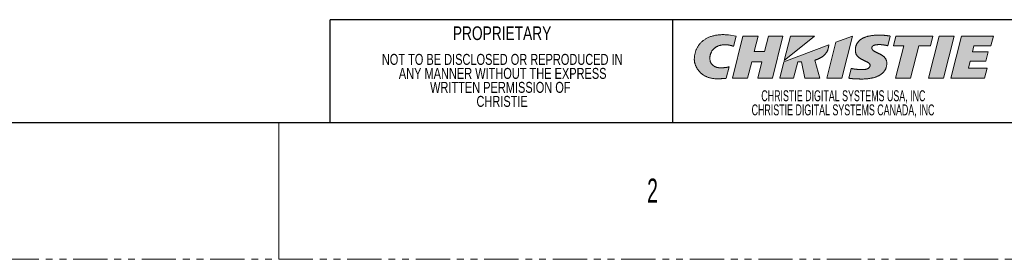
# Paper-space layout 'Sheet2' of a CAD drawing. Header units: millimetres. Extents: x 0 to 1118, y 0 to 864.
# Tile 39 of 85: x 790 to 973, y 0 to 44. Entities that reach past the tile are written whole.
import ezdxf

# ---------------------------------------------------------------- set-up
doc = ezdxf.new("R2010")
doc.units = ezdxf.units.MM
doc.linetypes.add('PHANTOM', pattern=[12.7, 6.35, -1.27, 1.27, -1.27, 1.27, -1.27])
doc.styles.add('SLDTEXTSTYLE0', font='TXT', dxfattribs={"width": 0.605})
doc.styles.add('SLDTEXTSTYLE2', font='TXT', dxfattribs={"width": 0.6})
doc.styles.add('SLDTEXTSTYLE3', font='TXT', dxfattribs={"width": 0.75})

# ---------------------------------------------------------------- blocks, each defined once
blk = doc.blocks.new('Christie-Logo')
at = {"linetype": 'Continuous'}
h = blk.add_hatch(color=7, dxfattribs=at)
edge = h.paths.add_edge_path(flags=0)
edge.add_spline(control_points=[(82.41, 138.59), (82.41, 138.64), (82.39, 138.74), (82.37, 138.88), (82.37, 139.03), (82.37, 139.17), (82.38, 139.31), (82.39, 139.46), (82.42, 139.6), (82.45, 139.74), (82.5, 139.88), (82.55, 140.02), (82.61, 140.15), (82.67, 140.29), (82.75, 140.41), (82.83, 140.54), (82.93, 140.65), (83.03, 140.77), (83.14, 140.87), (83.26, 140.98), (83.39, 141.07), (83.53, 141.16), (83.67, 141.24), (83.83, 141.31), (83.99, 141.38), (84.17, 141.43), (84.35, 141.48), (84.54, 141.52), (84.74, 141.55), (84.95, 141.56), (85.17, 141.57), (85.4, 141.56), (85.55, 141.55), (85.63, 141.55)], knot_values=[0, 0, 0, 0, 0.028084, 0.056174, 0.084271, 0.112379, 0.140499, 0.168636, 0.196798, 0.224995, 0.253243, 0.281562, 0.309976, 0.338519, 0.36723, 0.396153, 0.425344, 0.454865, 0.484784, 0.515181, 0.546141, 0.577755, 0.610123, 0.643349, 0.677544, 0.712819, 0.749293, 0.787082, 0.826309, 0.867093, 0.909556, 0.953818, 1, 1, 1, 1], weights=[1, 1, 1, 1, 1, 1, 1, 1, 1, 1, 1, 1, 1, 1, 1, 1, 1, 1, 1, 1, 1, 1, 1, 1, 1, 1, 1, 1, 1, 1, 1, 1, 1, 1], degree=3, periodic=0)
edge.add_spline(control_points=[(85.63, 141.55), (85.65, 141.54), (85.68, 141.54), (85.73, 141.53), (85.78, 141.53), (85.82, 141.52), (85.87, 141.51), (85.92, 141.51), (85.97, 141.5), (86.01, 141.49), (86.06, 141.48), (86.1, 141.47), (86.15, 141.46), (86.19, 141.45), (86.23, 141.44), (86.27, 141.43), (86.31, 141.42), (86.35, 141.41), (86.39, 141.4), (86.42, 141.39), (86.46, 141.38), (86.49, 141.37), (86.53, 141.35), (86.56, 141.34), (86.58, 141.33), (86.61, 141.33), (86.64, 141.32), (86.66, 141.31), (86.68, 141.3), (86.7, 141.29), (86.72, 141.28), (86.73, 141.28), (86.74, 141.27), (86.74, 141.27)], knot_values=[0, 0, 0, 0, 0.042348, 0.08466, 0.126877, 0.168935, 0.210773, 0.252326, 0.293529, 0.334317, 0.374623, 0.414381, 0.453524, 0.491982, 0.529688, 0.566573, 0.602568, 0.637603, 0.671607, 0.704512, 0.736246, 0.766738, 0.795919, 0.823716, 0.85006, 0.874878, 0.898101, 0.919656, 0.939475, 0.957486, 0.973622, 0.987815, 1, 1, 1, 1], weights=[1, 1, 1, 1, 1, 1, 1, 1, 1, 1, 1, 1, 1, 1, 1, 1, 1, 1, 1, 1, 1, 1, 1, 1, 1, 1, 1, 1, 1, 1, 1, 1, 1, 1], degree=3, periodic=0)
edge.add_line((86.74, 141.27), (87.25, 143.19))
edge.add_line((87.25, 143.19), (85.79, 143.4))
edge.add_spline(control_points=[(85.79, 143.4), (85.65, 143.41), (85.38, 143.43), (84.99, 143.45), (84.61, 143.45), (84.25, 143.43), (83.89, 143.4), (83.56, 143.35), (83.23, 143.29), (82.92, 143.21), (82.63, 143.13), (82.34, 143.02), (82.07, 142.91), (81.82, 142.78), (81.58, 142.65), (81.35, 142.5), (81.13, 142.34), (80.93, 142.17), (80.74, 142), (80.57, 141.81), (80.4, 141.62), (80.26, 141.42), (80.12, 141.21), (80, 140.99), (79.89, 140.77), (79.79, 140.55), (79.71, 140.31), (79.64, 140.08), (79.58, 139.84), (79.54, 139.59), (79.51, 139.35), (79.49, 139.1), (79.48, 138.93), (79.48, 138.84)], knot_values=[0, 0, 0, 0, 0.045913, 0.090143, 0.132769, 0.173874, 0.21354, 0.251853, 0.288898, 0.32476, 0.359526, 0.393282, 0.426114, 0.458108, 0.489347, 0.519914, 0.549889, 0.579349, 0.608369, 0.63702, 0.665367, 0.693473, 0.721396, 0.749189, 0.776901, 0.804575, 0.83225, 0.859962, 0.88774, 0.915611, 0.943598, 0.971722, 1, 1, 1, 1], weights=[1, 1, 1, 1, 1, 1, 1, 1, 1, 1, 1, 1, 1, 1, 1, 1, 1, 1, 1, 1, 1, 1, 1, 1, 1, 1, 1, 1, 1, 1, 1, 1, 1, 1], degree=3, periodic=0)
edge.add_spline(control_points=[(79.48, 138.84), (79.48, 138.81), (79.48, 138.74), (79.49, 138.62), (79.51, 138.5), (79.53, 138.37), (79.56, 138.24), (79.6, 138.1), (79.64, 137.95), (79.69, 137.81), (79.75, 137.66), (79.82, 137.5), (79.9, 137.35), (79.98, 137.19), (80.08, 137.04), (80.18, 136.89), (80.3, 136.73), (80.42, 136.59), (80.56, 136.44), (80.71, 136.3), (80.86, 136.17), (81.03, 136.04), (81.21, 135.92), (81.41, 135.8), (81.61, 135.7), (81.83, 135.6), (82.06, 135.51), (82.31, 135.44), (82.56, 135.38), (82.84, 135.32), (83.12, 135.29), (83.42, 135.26), (83.63, 135.26), (83.73, 135.26)], knot_values=[0, 0, 0, 0, 0.017058, 0.035556, 0.055409, 0.076534, 0.098846, 0.122267, 0.146719, 0.172131, 0.198439, 0.225583, 0.253513, 0.282187, 0.311571, 0.341644, 0.372394, 0.403825, 0.435949, 0.468796, 0.502409, 0.536845, 0.572177, 0.608491, 0.645887, 0.684481, 0.724399, 0.765778, 0.808765, 0.853516, 0.900194, 0.948964, 1, 1, 1, 1], weights=[1, 1, 1, 1, 1, 1, 1, 1, 1, 1, 1, 1, 1, 1, 1, 1, 1, 1, 1, 1, 1, 1, 1, 1, 1, 1, 1, 1, 1, 1, 1, 1, 1, 1], degree=3, periodic=0)
edge.add_spline(control_points=[(83.73, 135.26), (83.76, 135.26), (83.82, 135.26), (83.9, 135.26), (83.98, 135.26), (84.06, 135.26), (84.13, 135.26), (84.2, 135.27), (84.28, 135.27), (84.34, 135.27), (84.41, 135.27), (84.48, 135.28), (84.54, 135.28), (84.6, 135.28), (84.66, 135.28), (84.72, 135.29), (84.77, 135.29), (84.83, 135.29), (84.88, 135.3), (84.93, 135.3), (84.98, 135.31), (85.02, 135.31), (85.06, 135.31), (85.11, 135.32), (85.15, 135.32), (85.18, 135.33), (85.22, 135.33), (85.25, 135.33), (85.28, 135.34), (85.31, 135.34), (85.34, 135.34), (85.37, 135.35), (85.38, 135.35), (85.39, 135.35)], knot_values=[0, 0, 0, 0, 0.050291, 0.09936, 0.147212, 0.193847, 0.239269, 0.283478, 0.326479, 0.368271, 0.408858, 0.448242, 0.486424, 0.523405, 0.559189, 0.593776, 0.627168, 0.659367, 0.690373, 0.72019, 0.748817, 0.776256, 0.802509, 0.827576, 0.851459, 0.874159, 0.895676, 0.916013, 0.935168, 0.953144, 0.969941, 0.985559, 1, 1, 1, 1], weights=[1, 1, 1, 1, 1, 1, 1, 1, 1, 1, 1, 1, 1, 1, 1, 1, 1, 1, 1, 1, 1, 1, 1, 1, 1, 1, 1, 1, 1, 1, 1, 1, 1, 1], degree=3, periodic=0)
edge.add_line((85.39, 135.35), (85.92, 137.48))
edge.add_spline(control_points=[(85.92, 137.48), (85.91, 137.47), (85.87, 137.46), (85.82, 137.45), (85.77, 137.44), (85.72, 137.43), (85.67, 137.42), (85.62, 137.4), (85.57, 137.39), (85.52, 137.39), (85.48, 137.38), (85.43, 137.37), (85.38, 137.36), (85.33, 137.35), (85.28, 137.35), (85.23, 137.34), (85.18, 137.34), (85.13, 137.33), (85.08, 137.33), (85.03, 137.32), (84.98, 137.32), (84.93, 137.31), (84.88, 137.31), (84.82, 137.31), (84.77, 137.3), (84.71, 137.3), (84.66, 137.3), (84.6, 137.3), (84.54, 137.3), (84.48, 137.3), (84.42, 137.3), (84.36, 137.3), (84.32, 137.3), (84.3, 137.3)], knot_values=[0, 0, 0, 0, 0.032415, 0.064382, 0.09595, 0.127164, 0.158069, 0.18871, 0.219131, 0.249379, 0.279498, 0.309533, 0.339531, 0.369535, 0.399591, 0.429745, 0.46004, 0.490523, 0.521236, 0.552226, 0.583535, 0.615209, 0.64729, 0.679823, 0.71285, 0.746415, 0.78056, 0.815329, 0.850763, 0.886905, 0.923798, 0.961482, 1, 1, 1, 1], weights=[1, 1, 1, 1, 1, 1, 1, 1, 1, 1, 1, 1, 1, 1, 1, 1, 1, 1, 1, 1, 1, 1, 1, 1, 1, 1, 1, 1, 1, 1, 1, 1, 1, 1], degree=3, periodic=0)
edge.add_spline(control_points=[(84.3, 137.3), (84.26, 137.3), (84.19, 137.3), (84.09, 137.3), (83.99, 137.31), (83.89, 137.33), (83.8, 137.35), (83.71, 137.37), (83.62, 137.39), (83.54, 137.42), (83.45, 137.45), (83.37, 137.48), (83.3, 137.52), (83.22, 137.56), (83.15, 137.6), (83.08, 137.64), (83.02, 137.69), (82.96, 137.74), (82.9, 137.79), (82.84, 137.84), (82.79, 137.89), (82.74, 137.95), (82.7, 138), (82.65, 138.06), (82.61, 138.12), (82.58, 138.17), (82.54, 138.23), (82.51, 138.29), (82.49, 138.35), (82.46, 138.41), (82.44, 138.47), (82.43, 138.53), (82.42, 138.57), (82.41, 138.59)], knot_values=[0, 0, 0, 0, 0.042481, 0.083926, 0.124393, 0.163933, 0.202599, 0.240439, 0.277498, 0.31382, 0.349443, 0.384404, 0.418736, 0.452469, 0.48563, 0.518243, 0.550329, 0.581905, 0.612986, 0.643585, 0.673712, 0.703375, 0.73258, 0.761332, 0.789633, 0.817485, 0.84489, 0.871848, 0.89836, 0.924428, 0.950055, 0.975243, 1, 1, 1, 1], weights=[1, 1, 1, 1, 1, 1, 1, 1, 1, 1, 1, 1, 1, 1, 1, 1, 1, 1, 1, 1, 1, 1, 1, 1, 1, 1, 1, 1, 1, 1, 1, 1, 1, 1], degree=3, periodic=0)
for points in [[(93.95, 135.38), (95.92, 143.19), (93.23, 143.19), (92.5, 140.34), (90.59, 140.34), (91.32, 143.19), (88.5, 143.19), (86.54, 135.38), (89.36, 135.38), (90.13, 138.43), (92.02, 138.43), (91.27, 135.38)], [(97.28, 143.19), (96.15, 138.65), (101.79, 143.19)], [(106.84, 135.38), (108.79, 143.18), (108.79, 143.19), (105.73, 142.05), (104.06, 135.38)], [(123.24, 141.35), (123.7, 143.19), (116.84, 143.19), (116.38, 141.35), (118.33, 141.35), (116.79, 135.38), (119.57, 135.38), (121.07, 141.35)], [(125.68, 135.38), (127.64, 143.19), (127.64, 143.19), (124.86, 143.19), (122.9, 135.38)], [(131.32, 141.36), (134.45, 141.36), (134.91, 143.19), (129, 143.19), (127.04, 135.38), (133.27, 135.38), (133.74, 137.24), (130.28, 137.24), (130.6, 138.5), (133.51, 138.5), (133.95, 140.26), (131.05, 140.26)]]:
    blk.add_hatch(color=7, dxfattribs=at).paths.add_polyline_path(points, flags=0)
h = blk.add_hatch(color=7, dxfattribs=at)
edge = h.paths.add_edge_path(flags=0)
edge.add_spline(control_points=[(110.52, 135.21), (110.49, 135.21), (110.44, 135.21), (110.36, 135.21), (110.28, 135.21), (110.19, 135.21), (110.11, 135.22), (110.03, 135.22), (109.94, 135.22), (109.86, 135.22), (109.77, 135.22), (109.69, 135.22), (109.6, 135.23), (109.52, 135.23), (109.43, 135.23), (109.35, 135.24), (109.27, 135.24), (109.18, 135.25), (109.1, 135.25), (109.02, 135.26), (108.94, 135.26), (108.86, 135.27), (108.78, 135.28), (108.7, 135.29), (108.63, 135.29), (108.55, 135.3), (108.48, 135.31), (108.41, 135.32), (108.34, 135.33), (108.28, 135.34), (108.22, 135.35), (108.16, 135.37), (108.12, 135.37), (108.1, 135.38)], knot_values=[0, 0, 0, 0, 0.032354, 0.065235, 0.098588, 0.132356, 0.166485, 0.200917, 0.235598, 0.270472, 0.305484, 0.340578, 0.375699, 0.410791, 0.445799, 0.480669, 0.515345, 0.549773, 0.583899, 0.617666, 0.651023, 0.683914, 0.716286, 0.748085, 0.77926, 0.809757, 0.839524, 0.86851, 0.896665, 0.923939, 0.950284, 0.975653, 1, 1, 1, 1], weights=[1, 1, 1, 1, 1, 1, 1, 1, 1, 1, 1, 1, 1, 1, 1, 1, 1, 1, 1, 1, 1, 1, 1, 1, 1, 1, 1, 1, 1, 1, 1, 1, 1, 1], degree=3, periodic=0)
edge.add_line((108.1, 135.38), (108.55, 137.19))
edge.add_spline(control_points=[(108.55, 137.19), (108.57, 137.18), (108.61, 137.17), (108.67, 137.16), (108.73, 137.14), (108.79, 137.13), (108.85, 137.12), (108.92, 137.1), (108.99, 137.09), (109.06, 137.08), (109.13, 137.07), (109.2, 137.06), (109.27, 137.05), (109.34, 137.04), (109.41, 137.03), (109.49, 137.02), (109.56, 137.01), (109.64, 137.01), (109.71, 137), (109.78, 136.99), (109.86, 136.99), (109.93, 136.98), (110, 136.98), (110.08, 136.97), (110.15, 136.97), (110.22, 136.97), (110.29, 136.96), (110.35, 136.96), (110.42, 136.96), (110.49, 136.96), (110.55, 136.96), (110.61, 136.95), (110.65, 136.95), (110.67, 136.95)], knot_values=[0, 0, 0, 0, 0.027406, 0.055734, 0.084924, 0.114917, 0.145655, 0.177079, 0.209127, 0.241739, 0.274852, 0.308403, 0.342329, 0.376567, 0.411053, 0.445721, 0.480509, 0.51535, 0.550181, 0.584936, 0.619549, 0.653955, 0.68809, 0.721886, 0.755279, 0.788203, 0.820592, 0.852379, 0.8835, 0.913889, 0.943479, 0.972204, 1, 1, 1, 1], weights=[1, 1, 1, 1, 1, 1, 1, 1, 1, 1, 1, 1, 1, 1, 1, 1, 1, 1, 1, 1, 1, 1, 1, 1, 1, 1, 1, 1, 1, 1, 1, 1, 1, 1], degree=3, periodic=0)
edge.add_spline(control_points=[(110.67, 136.95), (110.7, 136.95), (110.76, 136.96), (110.85, 136.96), (110.93, 136.96), (111.01, 136.97), (111.09, 136.98), (111.16, 136.99), (111.23, 137.01), (111.3, 137.02), (111.37, 137.04), (111.43, 137.06), (111.49, 137.08), (111.54, 137.1), (111.6, 137.13), (111.65, 137.15), (111.7, 137.18), (111.74, 137.21), (111.78, 137.24), (111.82, 137.27), (111.86, 137.3), (111.89, 137.34), (111.92, 137.37), (111.95, 137.41), (111.97, 137.45), (111.99, 137.48), (112.01, 137.52), (112.03, 137.56), (112.04, 137.6), (112.05, 137.65), (112.06, 137.69), (112.06, 137.73), (112.06, 137.76), (112.06, 137.78)], knot_values=[0, 0, 0, 0, 0.049986, 0.09829, 0.144951, 0.190007, 0.233499, 0.275471, 0.315965, 0.355027, 0.392705, 0.429047, 0.464106, 0.497936, 0.530593, 0.562137, 0.592631, 0.62214, 0.650734, 0.678486, 0.705471, 0.731768, 0.757459, 0.782628, 0.807362, 0.831748, 0.855874, 0.87983, 0.903701, 0.927573, 0.951528, 0.975645, 1, 1, 1, 1], weights=[1, 1, 1, 1, 1, 1, 1, 1, 1, 1, 1, 1, 1, 1, 1, 1, 1, 1, 1, 1, 1, 1, 1, 1, 1, 1, 1, 1, 1, 1, 1, 1, 1, 1], degree=3, periodic=0)
edge.add_spline(control_points=[(112.06, 137.78), (112.06, 137.8), (112.06, 137.85), (112.03, 137.93), (111.99, 138), (111.94, 138.07), (111.87, 138.13), (111.79, 138.2), (111.7, 138.26), (111.61, 138.32), (111.5, 138.37), (111.39, 138.43), (111.27, 138.49), (111.15, 138.55), (111.02, 138.61), (110.89, 138.67), (110.76, 138.74), (110.63, 138.81), (110.49, 138.88), (110.36, 138.95), (110.24, 139.03), (110.11, 139.12), (110, 139.21), (109.88, 139.31), (109.78, 139.41), (109.68, 139.52), (109.59, 139.64), (109.51, 139.76), (109.45, 139.9), (109.39, 140.05), (109.35, 140.2), (109.33, 140.37), (109.33, 140.48), (109.33, 140.54)], knot_values=[0, 0, 0, 0, 0.019209, 0.038196, 0.057776, 0.078541, 0.100854, 0.124897, 0.150722, 0.178288, 0.207499, 0.238218, 0.270283, 0.30352, 0.337743, 0.372768, 0.40841, 0.444493, 0.480851, 0.517334, 0.55381, 0.590176, 0.626361, 0.662332, 0.698105, 0.733753, 0.769413, 0.80529, 0.841665, 0.878888, 0.91737, 0.957575, 1, 1, 1, 1], weights=[1, 1, 1, 1, 1, 1, 1, 1, 1, 1, 1, 1, 1, 1, 1, 1, 1, 1, 1, 1, 1, 1, 1, 1, 1, 1, 1, 1, 1, 1, 1, 1, 1, 1], degree=3, periodic=0)
edge.add_spline(control_points=[(109.33, 140.54), (109.33, 140.59), (109.33, 140.71), (109.34, 140.87), (109.36, 141.03), (109.4, 141.19), (109.44, 141.34), (109.49, 141.48), (109.54, 141.62), (109.61, 141.76), (109.69, 141.89), (109.78, 142.02), (109.87, 142.14), (109.98, 142.25), (110.09, 142.36), (110.22, 142.47), (110.35, 142.57), (110.49, 142.66), (110.65, 142.75), (110.81, 142.83), (110.98, 142.91), (111.16, 142.98), (111.36, 143.05), (111.56, 143.11), (111.77, 143.16), (111.99, 143.21), (112.22, 143.25), (112.46, 143.28), (112.71, 143.31), (112.97, 143.34), (113.24, 143.35), (113.53, 143.36), (113.72, 143.36), (113.81, 143.36)], knot_values=[0, 0, 0, 0, 0.028319, 0.05596, 0.082999, 0.109522, 0.135619, 0.161391, 0.186941, 0.212379, 0.237819, 0.263376, 0.289169, 0.315311, 0.341918, 0.369099, 0.39696, 0.425601, 0.455118, 0.485598, 0.517124, 0.549773, 0.583616, 0.618718, 0.655141, 0.692939, 0.732166, 0.772869, 0.815094, 0.858881, 0.904271, 0.951299, 1, 1, 1, 1], weights=[1, 1, 1, 1, 1, 1, 1, 1, 1, 1, 1, 1, 1, 1, 1, 1, 1, 1, 1, 1, 1, 1, 1, 1, 1, 1, 1, 1, 1, 1, 1, 1, 1, 1], degree=3, periodic=0)
edge.add_spline(control_points=[(113.81, 143.36), (113.84, 143.36), (113.88, 143.36), (113.95, 143.36), (114.01, 143.36), (114.08, 143.36), (114.15, 143.36), (114.22, 143.35), (114.28, 143.35), (114.35, 143.35), (114.42, 143.34), (114.49, 143.34), (114.55, 143.33), (114.62, 143.32), (114.68, 143.32), (114.75, 143.31), (114.82, 143.31), (114.88, 143.3), (114.95, 143.29), (115.01, 143.28), (115.07, 143.28), (115.14, 143.27), (115.2, 143.26), (115.26, 143.25), (115.33, 143.25), (115.39, 143.24), (115.45, 143.23), (115.51, 143.22), (115.57, 143.22), (115.63, 143.21), (115.69, 143.2), (115.75, 143.19), (115.78, 143.19), (115.8, 143.19)], knot_values=[0, 0, 0, 0, 0.033688, 0.067401, 0.101127, 0.134857, 0.168578, 0.20228, 0.23595, 0.269577, 0.303147, 0.336649, 0.370069, 0.403395, 0.436612, 0.469708, 0.502668, 0.535479, 0.568128, 0.600599, 0.632878, 0.664952, 0.696805, 0.728424, 0.759793, 0.790898, 0.821724, 0.852256, 0.882481, 0.912382, 0.941945, 0.971156, 1, 1, 1, 1], weights=[1, 1, 1, 1, 1, 1, 1, 1, 1, 1, 1, 1, 1, 1, 1, 1, 1, 1, 1, 1, 1, 1, 1, 1, 1, 1, 1, 1, 1, 1, 1, 1, 1, 1], degree=3, periodic=0)
edge.add_line((115.8, 143.19), (115.35, 141.39))
edge.add_spline(control_points=[(115.35, 141.39), (115.34, 141.39), (115.31, 141.4), (115.26, 141.41), (115.22, 141.42), (115.17, 141.43), (115.12, 141.44), (115.07, 141.45), (115.02, 141.46), (114.97, 141.47), (114.92, 141.48), (114.87, 141.49), (114.82, 141.5), (114.77, 141.51), (114.72, 141.52), (114.66, 141.52), (114.61, 141.53), (114.56, 141.54), (114.5, 141.55), (114.45, 141.55), (114.4, 141.56), (114.34, 141.56), (114.29, 141.57), (114.24, 141.58), (114.19, 141.58), (114.14, 141.58), (114.09, 141.59), (114.03, 141.59), (113.98, 141.59), (113.94, 141.59), (113.89, 141.6), (113.84, 141.6), (113.81, 141.6), (113.79, 141.6)], knot_values=[0, 0, 0, 0, 0.028728, 0.0581, 0.088073, 0.118605, 0.149654, 0.181179, 0.213136, 0.245484, 0.27818, 0.311182, 0.344447, 0.377932, 0.411596, 0.445396, 0.47929, 0.513234, 0.547187, 0.581106, 0.61495, 0.648676, 0.682242, 0.715606, 0.748727, 0.781563, 0.814073, 0.846216, 0.87795, 0.909236, 0.940032, 0.9703, 1, 1, 1, 1], weights=[1, 1, 1, 1, 1, 1, 1, 1, 1, 1, 1, 1, 1, 1, 1, 1, 1, 1, 1, 1, 1, 1, 1, 1, 1, 1, 1, 1, 1, 1, 1, 1, 1, 1], degree=3, periodic=0)
edge.add_spline(control_points=[(113.79, 141.6), (113.76, 141.6), (113.69, 141.6), (113.59, 141.59), (113.5, 141.59), (113.41, 141.58), (113.33, 141.58), (113.25, 141.57), (113.17, 141.56), (113.1, 141.55), (113.03, 141.53), (112.97, 141.52), (112.91, 141.5), (112.85, 141.49), (112.8, 141.47), (112.75, 141.45), (112.7, 141.43), (112.66, 141.41), (112.62, 141.38), (112.59, 141.36), (112.56, 141.33), (112.53, 141.31), (112.5, 141.28), (112.48, 141.25), (112.46, 141.22), (112.44, 141.19), (112.42, 141.16), (112.41, 141.13), (112.4, 141.09), (112.39, 141.06), (112.39, 141.03), (112.39, 140.99), (112.39, 140.97), (112.38, 140.96)], knot_values=[0, 0, 0, 0, 0.059859, 0.117012, 0.171528, 0.223477, 0.272932, 0.319967, 0.364659, 0.407086, 0.447332, 0.485482, 0.521623, 0.55585, 0.588259, 0.618954, 0.648043, 0.675639, 0.701863, 0.726841, 0.750706, 0.773595, 0.795649, 0.817012, 0.837829, 0.858241, 0.878384, 0.898387, 0.918368, 0.938434, 0.958677, 0.979177, 1, 1, 1, 1], weights=[1, 1, 1, 1, 1, 1, 1, 1, 1, 1, 1, 1, 1, 1, 1, 1, 1, 1, 1, 1, 1, 1, 1, 1, 1, 1, 1, 1, 1, 1, 1, 1, 1, 1], degree=3, periodic=0)
edge.add_spline(control_points=[(112.38, 140.96), (112.39, 140.93), (112.39, 140.87), (112.42, 140.79), (112.46, 140.71), (112.51, 140.63), (112.58, 140.56), (112.66, 140.5), (112.75, 140.43), (112.85, 140.37), (112.95, 140.31), (113.07, 140.25), (113.19, 140.19), (113.31, 140.12), (113.44, 140.06), (113.58, 140), (113.71, 139.93), (113.84, 139.87), (113.98, 139.79), (114.11, 139.72), (114.24, 139.64), (114.37, 139.56), (114.49, 139.47), (114.6, 139.37), (114.71, 139.27), (114.81, 139.16), (114.9, 139.05), (114.98, 138.93), (115.04, 138.79), (115.1, 138.65), (115.14, 138.5), (115.16, 138.34), (115.17, 138.23), (115.17, 138.17)], knot_values=[0, 0, 0, 0, 0.020901, 0.041381, 0.062233, 0.084055, 0.107241, 0.132004, 0.158427, 0.186495, 0.21613, 0.247209, 0.27958, 0.313072, 0.347506, 0.382695, 0.418455, 0.454605, 0.490975, 0.527408, 0.563766, 0.599935, 0.635833, 0.671418, 0.706693, 0.741721, 0.77663, 0.811619, 0.846968, 0.883032, 0.920233, 0.95905, 1, 1, 1, 1], weights=[1, 1, 1, 1, 1, 1, 1, 1, 1, 1, 1, 1, 1, 1, 1, 1, 1, 1, 1, 1, 1, 1, 1, 1, 1, 1, 1, 1, 1, 1, 1, 1, 1, 1], degree=3, periodic=0)
edge.add_spline(control_points=[(115.17, 138.17), (115.17, 138.11), (115.16, 138), (115.15, 137.83), (115.12, 137.67), (115.09, 137.51), (115.05, 137.35), (114.99, 137.2), (114.93, 137.05), (114.85, 136.91), (114.77, 136.77), (114.68, 136.64), (114.57, 136.51), (114.46, 136.39), (114.34, 136.28), (114.21, 136.17), (114.06, 136.06), (113.91, 135.96), (113.75, 135.87), (113.58, 135.78), (113.4, 135.7), (113.21, 135.62), (113.01, 135.55), (112.81, 135.49), (112.59, 135.43), (112.36, 135.38), (112.13, 135.34), (111.88, 135.3), (111.63, 135.27), (111.36, 135.24), (111.09, 135.23), (110.8, 135.21), (110.61, 135.21), (110.52, 135.21)], knot_values=[0, 0, 0, 0, 0.028, 0.055411, 0.082315, 0.108802, 0.134965, 0.160902, 0.186714, 0.212505, 0.238378, 0.264438, 0.290788, 0.317528, 0.344754, 0.372561, 0.401034, 0.430258, 0.460309, 0.49126, 0.523177, 0.556123, 0.590154, 0.625324, 0.66168, 0.699268, 0.738129, 0.778302, 0.819822, 0.862722, 0.907033, 0.952783, 1, 1, 1, 1], weights=[1, 1, 1, 1, 1, 1, 1, 1, 1, 1, 1, 1, 1, 1, 1, 1, 1, 1, 1, 1, 1, 1, 1, 1, 1, 1, 1, 1, 1, 1, 1, 1, 1, 1], degree=3, periodic=0)
h = blk.add_hatch(color=7, dxfattribs=at)
edge = h.paths.add_edge_path(flags=0)
edge.add_line((97.85, 135.38), (98.68, 138.42))
edge.add_line((98.68, 138.42), (99.33, 138.42))
edge.add_line((99.33, 138.42), (99.94, 135.38))
edge.add_line((99.94, 135.38), (102.76, 135.38))
edge.add_line((102.76, 135.38), (101.84, 138.71))
edge.add_spline(control_points=[(101.84, 138.71), (101.88, 138.73), (101.96, 138.75), (102.07, 138.79), (102.19, 138.83), (102.3, 138.88), (102.41, 138.92), (102.52, 138.97), (102.62, 139.02), (102.72, 139.07), (102.82, 139.12), (102.92, 139.18), (103.01, 139.23), (103.11, 139.29), (103.19, 139.35), (103.28, 139.41), (103.36, 139.47), (103.44, 139.54), (103.52, 139.6), (103.59, 139.67), (103.66, 139.74), (103.73, 139.81), (103.79, 139.89), (103.85, 139.96), (103.91, 140.04), (103.97, 140.12), (104.02, 140.2), (104.06, 140.28), (104.11, 140.36), (104.15, 140.45), (104.19, 140.53), (104.22, 140.62), (104.24, 140.68), (104.25, 140.71)], knot_values=[0, 0, 0, 0, 0.038456, 0.076397, 0.113823, 0.150738, 0.187146, 0.223052, 0.258461, 0.293382, 0.327822, 0.361792, 0.3953, 0.428361, 0.460987, 0.493195, 0.525, 0.556421, 0.587479, 0.618195, 0.648595, 0.678703, 0.708548, 0.738159, 0.767568, 0.79681, 0.825919, 0.854933, 0.883892, 0.912835, 0.941805, 0.970845, 1, 1, 1, 1], weights=[1, 1, 1, 1, 1, 1, 1, 1, 1, 1, 1, 1, 1, 1, 1, 1, 1, 1, 1, 1, 1, 1, 1, 1, 1, 1, 1, 1, 1, 1, 1, 1, 1, 1], degree=3, periodic=0)
edge.add_spline(control_points=[(104.25, 140.71), (104.25, 140.72), (104.26, 140.74), (104.27, 140.77), (104.28, 140.81), (104.29, 140.84), (104.3, 140.87), (104.3, 140.9), (104.31, 140.93), (104.32, 140.95), (104.32, 140.98), (104.33, 141.01), (104.34, 141.04), (104.34, 141.07), (104.35, 141.09), (104.35, 141.12), (104.36, 141.15), (104.36, 141.18), (104.37, 141.2), (104.37, 141.23), (104.38, 141.26), (104.38, 141.28), (104.38, 141.31), (104.39, 141.33), (104.39, 141.36), (104.39, 141.39), (104.4, 141.41), (104.4, 141.44), (104.4, 141.46), (104.4, 141.49), (104.41, 141.52), (104.41, 141.54), (104.41, 141.56), (104.41, 141.57)], knot_values=[0, 0, 0, 0, 0.038456, 0.076214, 0.113304, 0.149756, 0.185598, 0.220862, 0.255575, 0.289769, 0.323472, 0.356714, 0.389526, 0.421936, 0.453973, 0.485669, 0.51705, 0.548148, 0.578991, 0.609608, 0.640027, 0.670279, 0.70039, 0.730391, 0.760308, 0.790171, 0.820007, 0.849843, 0.879708, 0.909629, 0.939634, 0.969748, 1, 1, 1, 1], weights=[1, 1, 1, 1, 1, 1, 1, 1, 1, 1, 1, 1, 1, 1, 1, 1, 1, 1, 1, 1, 1, 1, 1, 1, 1, 1, 1, 1, 1, 1, 1, 1, 1, 1], degree=3, periodic=0)
edge.add_line((104.41, 141.57), (96.09, 138.42))
edge.add_line((96.09, 138.42), (95.33, 135.38))
edge.add_line((95.33, 135.38), (97.85, 135.38))
at = {"color": 7, "linetype": 'Continuous', "lineweight": 0}
for p, q in [((87.25, 143.19), (85.79, 143.4)), ((88.5, 143.19), (86.54, 135.38)), ((86.74, 141.27), (87.25, 143.19)), ((91.32, 143.19), (88.5, 143.19)), ((90.59, 140.34), (91.32, 143.19)), ((93.23, 143.19), (92.5, 140.34)), ((95.92, 143.19), (93.23, 143.19)), ((93.95, 135.38), (95.92, 143.19)), ((96.15, 138.65), (101.79, 143.19)), ((97.28, 143.19), (96.15, 138.65)), ((101.79, 143.19), (97.28, 143.19)), ((108.79, 143.19), (105.73, 142.05)), ((106.84, 135.38), (108.79, 143.18)), ((108.79, 143.18), (108.79, 143.19)), ((115.8, 143.19), (115.35, 141.39)), ((116.84, 143.19), (116.38, 141.35)), ((123.7, 143.19), (116.84, 143.19)), ((124.86, 143.19), (122.9, 135.38)), ((123.24, 141.35), (123.7, 143.19)), ((127.64, 143.19), (124.86, 143.19)), ((125.68, 135.38), (127.64, 143.19)), ((129, 143.19), (127.04, 135.38)), ((127.64, 143.19), (127.64, 143.19)), ((134.91, 143.19), (129, 143.19)), ((134.45, 141.36), (134.91, 143.19)), ((104.41, 141.57), (96.09, 138.42)), ((105.73, 142.05), (104.06, 135.38)), ((116.38, 141.35), (118.33, 141.35)), ((118.33, 141.35), (116.79, 135.38)), ((119.57, 135.38), (121.07, 141.35)), ((121.07, 141.35), (123.24, 141.35)), ((131.05, 140.26), (131.32, 141.36)), ((131.32, 141.36), (134.45, 141.36)), ((92.5, 140.34), (90.59, 140.34)), ((102.76, 135.38), (101.84, 138.71)), ((133.95, 140.26), (131.05, 140.26)), ((133.51, 138.5), (133.95, 140.26)), ((85.39, 135.35), (85.92, 137.48)), ((89.36, 135.38), (90.13, 138.43)), ((90.13, 138.43), (92.02, 138.43)), ((92.02, 138.43), (91.27, 135.38)), ((96.09, 138.42), (95.33, 135.38)), ((97.85, 135.38), (98.68, 138.42)), ((98.68, 138.42), (99.33, 138.42)), ((99.33, 138.42), (99.94, 135.38)), ((108.1, 135.38), (108.55, 137.19)), ((130.28, 137.24), (130.6, 138.5)), ((133.74, 137.24), (130.28, 137.24)), ((130.6, 138.5), (133.51, 138.5)), ((133.27, 135.38), (133.74, 137.24)), ((86.54, 135.38), (89.36, 135.38)), ((91.27, 135.38), (93.95, 135.38)), ((95.33, 135.38), (97.85, 135.38)), ((99.94, 135.38), (102.76, 135.38)), ((104.06, 135.38), (106.84, 135.38)), ((116.79, 135.38), (119.57, 135.38)), ((122.9, 135.38), (125.68, 135.38)), ((127.04, 135.38), (133.27, 135.38))]:
    blk.add_line(p, q, dxfattribs=at)
at = {"color": 8, "linetype": 'Continuous', "lineweight": 0}
for points, knots in [([(85.79, 143.4), (85.65, 143.41), (85.38, 143.43), (84.99, 143.45), (84.61, 143.45), (84.25, 143.43), (83.89, 143.4), (83.56, 143.35), (83.23, 143.29), (82.92, 143.21), (82.63, 143.13), (82.34, 143.02), (82.07, 142.91), (81.82, 142.78), (81.58, 142.65), (81.35, 142.5), (81.13, 142.34), (80.93, 142.17), (80.74, 142), (80.57, 141.81), (80.4, 141.62), (80.26, 141.42), (80.12, 141.21), (80, 140.99), (79.89, 140.77), (79.79, 140.55), (79.71, 140.31), (79.64, 140.08), (79.58, 139.84), (79.54, 139.59), (79.51, 139.35), (79.49, 139.1), (79.48, 138.93), (79.48, 138.84)], [0, 0, 0, 0, 0.045913, 0.090143, 0.132769, 0.173874, 0.21354, 0.251853, 0.288898, 0.32476, 0.359526, 0.393282, 0.426114, 0.458108, 0.489347, 0.519914, 0.549889, 0.579349, 0.608369, 0.63702, 0.665367, 0.693473, 0.721396, 0.749189, 0.776901, 0.804575, 0.83225, 0.859962, 0.88774, 0.915611, 0.943598, 0.971722, 1, 1, 1, 1]), ([(109.33, 140.54), (109.33, 140.59), (109.33, 140.71), (109.34, 140.87), (109.36, 141.03), (109.4, 141.19), (109.44, 141.34), (109.49, 141.48), (109.54, 141.62), (109.61, 141.76), (109.69, 141.89), (109.78, 142.02), (109.87, 142.14), (109.98, 142.25), (110.09, 142.36), (110.22, 142.47), (110.35, 142.57), (110.49, 142.66), (110.65, 142.75), (110.81, 142.83), (110.98, 142.91), (111.16, 142.98), (111.36, 143.05), (111.56, 143.11), (111.77, 143.16), (111.99, 143.21), (112.22, 143.25), (112.46, 143.28), (112.71, 143.31), (112.97, 143.34), (113.24, 143.35), (113.53, 143.36), (113.72, 143.36), (113.81, 143.36)], [0, 0, 0, 0, 0.028319, 0.05596, 0.082999, 0.109522, 0.135619, 0.161391, 0.186941, 0.212379, 0.237819, 0.263376, 0.289169, 0.315311, 0.341918, 0.369099, 0.39696, 0.425601, 0.455118, 0.485598, 0.517124, 0.549773, 0.583616, 0.618718, 0.655141, 0.692939, 0.732166, 0.772869, 0.815094, 0.858881, 0.904271, 0.951299, 1, 1, 1, 1]), ([(113.81, 143.36), (113.84, 143.36), (113.88, 143.36), (113.95, 143.36), (114.01, 143.36), (114.08, 143.36), (114.15, 143.36), (114.22, 143.35), (114.28, 143.35), (114.35, 143.35), (114.42, 143.34), (114.49, 143.34), (114.55, 143.33), (114.62, 143.32), (114.68, 143.32), (114.75, 143.31), (114.82, 143.31), (114.88, 143.3), (114.95, 143.29), (115.01, 143.28), (115.07, 143.28), (115.14, 143.27), (115.2, 143.26), (115.26, 143.25), (115.33, 143.25), (115.39, 143.24), (115.45, 143.23), (115.51, 143.22), (115.57, 143.22), (115.63, 143.21), (115.69, 143.2), (115.75, 143.19), (115.78, 143.19), (115.8, 143.19)], [0, 0, 0, 0, 0.033688, 0.067401, 0.101127, 0.134857, 0.168578, 0.20228, 0.23595, 0.269577, 0.303147, 0.336649, 0.370069, 0.403395, 0.436612, 0.469708, 0.502668, 0.535479, 0.568128, 0.600599, 0.632878, 0.664952, 0.696805, 0.728424, 0.759793, 0.790898, 0.821724, 0.852256, 0.882481, 0.912382, 0.941945, 0.971156, 1, 1, 1, 1]), ([(82.41, 138.59), (82.41, 138.64), (82.39, 138.74), (82.37, 138.88), (82.37, 139.03), (82.37, 139.17), (82.38, 139.31), (82.39, 139.46), (82.42, 139.6), (82.45, 139.74), (82.5, 139.88), (82.55, 140.02), (82.61, 140.15), (82.67, 140.29), (82.75, 140.41), (82.83, 140.54), (82.93, 140.65), (83.03, 140.77), (83.14, 140.87), (83.26, 140.98), (83.39, 141.07), (83.53, 141.16), (83.67, 141.24), (83.83, 141.31), (83.99, 141.38), (84.17, 141.43), (84.35, 141.48), (84.54, 141.52), (84.74, 141.55), (84.95, 141.56), (85.17, 141.57), (85.4, 141.56), (85.55, 141.55), (85.63, 141.55)], [0, 0, 0, 0, 0.028084, 0.056174, 0.084271, 0.112379, 0.140499, 0.168636, 0.196798, 0.224995, 0.253243, 0.281562, 0.309976, 0.338519, 0.36723, 0.396153, 0.425344, 0.454865, 0.484784, 0.515181, 0.546141, 0.577755, 0.610123, 0.643349, 0.677544, 0.712819, 0.749293, 0.787082, 0.826309, 0.867093, 0.909556, 0.953818, 1, 1, 1, 1]), ([(85.63, 141.55), (85.65, 141.54), (85.68, 141.54), (85.73, 141.53), (85.78, 141.53), (85.82, 141.52), (85.87, 141.51), (85.92, 141.51), (85.97, 141.5), (86.01, 141.49), (86.06, 141.48), (86.1, 141.47), (86.15, 141.46), (86.19, 141.45), (86.23, 141.44), (86.27, 141.43), (86.31, 141.42), (86.35, 141.41), (86.39, 141.4), (86.42, 141.39), (86.46, 141.38), (86.49, 141.37), (86.53, 141.35), (86.56, 141.34), (86.58, 141.33), (86.61, 141.33), (86.64, 141.32), (86.66, 141.31), (86.68, 141.3), (86.7, 141.29), (86.72, 141.28), (86.73, 141.28), (86.74, 141.27), (86.74, 141.27)], [0, 0, 0, 0, 0.042348, 0.08466, 0.126877, 0.168935, 0.210773, 0.252326, 0.293529, 0.334317, 0.374623, 0.414381, 0.453524, 0.491982, 0.529688, 0.566573, 0.602568, 0.637603, 0.671607, 0.704512, 0.736246, 0.766738, 0.795919, 0.823716, 0.85006, 0.874878, 0.898101, 0.919656, 0.939475, 0.957486, 0.973622, 0.987815, 1, 1, 1, 1]), ([(101.84, 138.71), (101.88, 138.73), (101.96, 138.75), (102.07, 138.79), (102.19, 138.83), (102.3, 138.88), (102.41, 138.92), (102.52, 138.97), (102.62, 139.02), (102.72, 139.07), (102.82, 139.12), (102.92, 139.18), (103.01, 139.23), (103.11, 139.29), (103.19, 139.35), (103.28, 139.41), (103.36, 139.47), (103.44, 139.54), (103.52, 139.6), (103.59, 139.67), (103.66, 139.74), (103.73, 139.81), (103.79, 139.89), (103.85, 139.96), (103.91, 140.04), (103.97, 140.12), (104.02, 140.2), (104.06, 140.28), (104.11, 140.36), (104.15, 140.45), (104.19, 140.53), (104.22, 140.62), (104.24, 140.68), (104.25, 140.71)], [0, 0, 0, 0, 0.038456, 0.076397, 0.113823, 0.150738, 0.187146, 0.223052, 0.258461, 0.293382, 0.327822, 0.361792, 0.3953, 0.428361, 0.460987, 0.493195, 0.525, 0.556421, 0.587479, 0.618195, 0.648595, 0.678703, 0.708548, 0.738159, 0.767568, 0.79681, 0.825919, 0.854933, 0.883892, 0.912835, 0.941805, 0.970845, 1, 1, 1, 1]), ([(104.25, 140.71), (104.25, 140.72), (104.26, 140.74), (104.27, 140.77), (104.28, 140.81), (104.29, 140.84), (104.3, 140.87), (104.3, 140.9), (104.31, 140.93), (104.32, 140.95), (104.32, 140.98), (104.33, 141.01), (104.34, 141.04), (104.34, 141.07), (104.35, 141.09), (104.35, 141.12), (104.36, 141.15), (104.36, 141.18), (104.37, 141.2), (104.37, 141.23), (104.38, 141.26), (104.38, 141.28), (104.38, 141.31), (104.39, 141.33), (104.39, 141.36), (104.39, 141.39), (104.4, 141.41), (104.4, 141.44), (104.4, 141.46), (104.4, 141.49), (104.41, 141.52), (104.41, 141.54), (104.41, 141.56), (104.41, 141.57)], [0, 0, 0, 0, 0.038456, 0.076214, 0.113304, 0.149756, 0.185598, 0.220862, 0.255575, 0.289769, 0.323472, 0.356714, 0.389526, 0.421936, 0.453973, 0.485669, 0.51705, 0.548148, 0.578991, 0.609608, 0.640027, 0.670279, 0.70039, 0.730391, 0.760308, 0.790171, 0.820007, 0.849843, 0.879708, 0.909629, 0.939634, 0.969748, 1, 1, 1, 1]), ([(112.06, 137.78), (112.06, 137.8), (112.06, 137.85), (112.03, 137.93), (111.99, 138), (111.94, 138.07), (111.87, 138.13), (111.79, 138.2), (111.7, 138.26), (111.61, 138.32), (111.5, 138.37), (111.39, 138.43), (111.27, 138.49), (111.15, 138.55), (111.02, 138.61), (110.89, 138.67), (110.76, 138.74), (110.63, 138.81), (110.49, 138.88), (110.36, 138.95), (110.24, 139.03), (110.11, 139.12), (110, 139.21), (109.88, 139.31), (109.78, 139.41), (109.68, 139.52), (109.59, 139.64), (109.51, 139.76), (109.45, 139.9), (109.39, 140.05), (109.35, 140.2), (109.33, 140.37), (109.33, 140.48), (109.33, 140.54)], [0, 0, 0, 0, 0.019209, 0.038196, 0.057776, 0.078541, 0.100854, 0.124897, 0.150722, 0.178288, 0.207499, 0.238218, 0.270283, 0.30352, 0.337743, 0.372768, 0.40841, 0.444493, 0.480851, 0.517334, 0.55381, 0.590176, 0.626361, 0.662332, 0.698105, 0.733753, 0.769413, 0.80529, 0.841665, 0.878888, 0.91737, 0.957575, 1, 1, 1, 1]), ([(113.79, 141.6), (113.76, 141.6), (113.69, 141.6), (113.59, 141.59), (113.5, 141.59), (113.41, 141.58), (113.33, 141.58), (113.25, 141.57), (113.17, 141.56), (113.1, 141.55), (113.03, 141.53), (112.97, 141.52), (112.91, 141.5), (112.85, 141.49), (112.8, 141.47), (112.75, 141.45), (112.7, 141.43), (112.66, 141.41), (112.62, 141.38), (112.59, 141.36), (112.56, 141.33), (112.53, 141.31), (112.5, 141.28), (112.48, 141.25), (112.46, 141.22), (112.44, 141.19), (112.42, 141.16), (112.41, 141.13), (112.4, 141.09), (112.39, 141.06), (112.39, 141.03), (112.39, 140.99), (112.39, 140.97), (112.38, 140.96)], [0, 0, 0, 0, 0.059859, 0.117012, 0.171528, 0.223477, 0.272932, 0.319967, 0.364659, 0.407086, 0.447332, 0.485482, 0.521623, 0.55585, 0.588259, 0.618954, 0.648043, 0.675639, 0.701863, 0.726841, 0.750706, 0.773595, 0.795649, 0.817012, 0.837829, 0.858241, 0.878384, 0.898387, 0.918368, 0.938434, 0.958677, 0.979177, 1, 1, 1, 1]), ([(112.38, 140.96), (112.39, 140.93), (112.39, 140.87), (112.42, 140.79), (112.46, 140.71), (112.51, 140.63), (112.58, 140.56), (112.66, 140.5), (112.75, 140.43), (112.85, 140.37), (112.95, 140.31), (113.07, 140.25), (113.19, 140.19), (113.31, 140.12), (113.44, 140.06), (113.58, 140), (113.71, 139.93), (113.84, 139.87), (113.98, 139.79), (114.11, 139.72), (114.24, 139.64), (114.37, 139.56), (114.49, 139.47), (114.6, 139.37), (114.71, 139.27), (114.81, 139.16), (114.9, 139.05), (114.98, 138.93), (115.04, 138.79), (115.1, 138.65), (115.14, 138.5), (115.16, 138.34), (115.17, 138.23), (115.17, 138.17)], [0, 0, 0, 0, 0.020901, 0.041381, 0.062233, 0.084055, 0.107241, 0.132004, 0.158427, 0.186495, 0.21613, 0.247209, 0.27958, 0.313072, 0.347506, 0.382695, 0.418455, 0.454605, 0.490975, 0.527408, 0.563766, 0.599935, 0.635833, 0.671418, 0.706693, 0.741721, 0.77663, 0.811619, 0.846968, 0.883032, 0.920233, 0.95905, 1, 1, 1, 1]), ([(115.35, 141.39), (115.34, 141.39), (115.31, 141.4), (115.26, 141.41), (115.22, 141.42), (115.17, 141.43), (115.12, 141.44), (115.07, 141.45), (115.02, 141.46), (114.97, 141.47), (114.92, 141.48), (114.87, 141.49), (114.82, 141.5), (114.77, 141.51), (114.72, 141.52), (114.66, 141.52), (114.61, 141.53), (114.56, 141.54), (114.5, 141.55), (114.45, 141.55), (114.4, 141.56), (114.34, 141.56), (114.29, 141.57), (114.24, 141.58), (114.19, 141.58), (114.14, 141.58), (114.09, 141.59), (114.03, 141.59), (113.98, 141.59), (113.94, 141.59), (113.89, 141.6), (113.84, 141.6), (113.81, 141.6), (113.79, 141.6)], [0, 0, 0, 0, 0.028728, 0.0581, 0.088073, 0.118605, 0.149654, 0.181179, 0.213136, 0.245484, 0.27818, 0.311182, 0.344447, 0.377932, 0.411596, 0.445396, 0.47929, 0.513234, 0.547187, 0.581106, 0.61495, 0.648676, 0.682242, 0.715606, 0.748727, 0.781563, 0.814073, 0.846216, 0.87795, 0.909236, 0.940032, 0.9703, 1, 1, 1, 1]), ([(79.48, 138.84), (79.48, 138.81), (79.48, 138.74), (79.49, 138.62), (79.51, 138.5), (79.53, 138.37), (79.56, 138.24), (79.6, 138.1), (79.64, 137.95), (79.69, 137.81), (79.75, 137.66), (79.82, 137.5), (79.9, 137.35), (79.98, 137.19), (80.08, 137.04), (80.18, 136.89), (80.3, 136.73), (80.42, 136.59), (80.56, 136.44), (80.71, 136.3), (80.86, 136.17), (81.03, 136.04), (81.21, 135.92), (81.41, 135.8), (81.61, 135.7), (81.83, 135.6), (82.06, 135.51), (82.31, 135.44), (82.56, 135.38), (82.84, 135.32), (83.12, 135.29), (83.42, 135.26), (83.63, 135.26), (83.73, 135.26)], [0, 0, 0, 0, 0.017058, 0.035556, 0.055409, 0.076534, 0.098846, 0.122267, 0.146719, 0.172131, 0.198439, 0.225583, 0.253513, 0.282187, 0.311571, 0.341644, 0.372394, 0.403825, 0.435949, 0.468796, 0.502409, 0.536845, 0.572177, 0.608491, 0.645887, 0.684481, 0.724399, 0.765778, 0.808765, 0.853516, 0.900194, 0.948964, 1, 1, 1, 1]), ([(84.3, 137.3), (84.26, 137.3), (84.19, 137.3), (84.09, 137.3), (83.99, 137.31), (83.89, 137.33), (83.8, 137.35), (83.71, 137.37), (83.62, 137.39), (83.54, 137.42), (83.45, 137.45), (83.37, 137.48), (83.3, 137.52), (83.22, 137.56), (83.15, 137.6), (83.08, 137.64), (83.02, 137.69), (82.96, 137.74), (82.9, 137.79), (82.84, 137.84), (82.79, 137.89), (82.74, 137.95), (82.7, 138), (82.65, 138.06), (82.61, 138.12), (82.58, 138.17), (82.54, 138.23), (82.51, 138.29), (82.49, 138.35), (82.46, 138.41), (82.44, 138.47), (82.43, 138.53), (82.42, 138.57), (82.41, 138.59)], [0, 0, 0, 0, 0.042481, 0.083926, 0.124393, 0.163933, 0.202599, 0.240439, 0.277498, 0.31382, 0.349443, 0.384404, 0.418736, 0.452469, 0.48563, 0.518243, 0.550329, 0.581905, 0.612986, 0.643585, 0.673712, 0.703375, 0.73258, 0.761332, 0.789633, 0.817485, 0.84489, 0.871848, 0.89836, 0.924428, 0.950055, 0.975243, 1, 1, 1, 1]), ([(85.92, 137.48), (85.91, 137.47), (85.87, 137.46), (85.82, 137.45), (85.77, 137.44), (85.72, 137.43), (85.67, 137.42), (85.62, 137.4), (85.57, 137.39), (85.52, 137.39), (85.48, 137.38), (85.43, 137.37), (85.38, 137.36), (85.33, 137.35), (85.28, 137.35), (85.23, 137.34), (85.18, 137.34), (85.13, 137.33), (85.08, 137.33), (85.03, 137.32), (84.98, 137.32), (84.93, 137.31), (84.88, 137.31), (84.82, 137.31), (84.77, 137.3), (84.71, 137.3), (84.66, 137.3), (84.6, 137.3), (84.54, 137.3), (84.48, 137.3), (84.42, 137.3), (84.36, 137.3), (84.32, 137.3), (84.3, 137.3)], [0, 0, 0, 0, 0.032415, 0.064382, 0.09595, 0.127164, 0.158069, 0.18871, 0.219131, 0.249379, 0.279498, 0.309533, 0.339531, 0.369535, 0.399591, 0.429745, 0.46004, 0.490523, 0.521236, 0.552226, 0.583535, 0.615209, 0.64729, 0.679823, 0.71285, 0.746415, 0.78056, 0.815329, 0.850763, 0.886905, 0.923798, 0.961482, 1, 1, 1, 1]), ([(108.55, 137.19), (108.57, 137.18), (108.61, 137.17), (108.67, 137.16), (108.73, 137.14), (108.79, 137.13), (108.85, 137.12), (108.92, 137.1), (108.99, 137.09), (109.06, 137.08), (109.13, 137.07), (109.2, 137.06), (109.27, 137.05), (109.34, 137.04), (109.41, 137.03), (109.49, 137.02), (109.56, 137.01), (109.64, 137.01), (109.71, 137), (109.78, 136.99), (109.86, 136.99), (109.93, 136.98), (110, 136.98), (110.08, 136.97), (110.15, 136.97), (110.22, 136.97), (110.29, 136.96), (110.35, 136.96), (110.42, 136.96), (110.49, 136.96), (110.55, 136.96), (110.61, 136.95), (110.65, 136.95), (110.67, 136.95)], [0, 0, 0, 0, 0.027406, 0.055734, 0.084924, 0.114917, 0.145655, 0.177079, 0.209127, 0.241739, 0.274852, 0.308403, 0.342329, 0.376567, 0.411053, 0.445721, 0.480509, 0.51535, 0.550181, 0.584936, 0.619549, 0.653955, 0.68809, 0.721886, 0.755279, 0.788203, 0.820592, 0.852379, 0.8835, 0.913889, 0.943479, 0.972204, 1, 1, 1, 1]), ([(115.17, 138.17), (115.17, 138.11), (115.16, 138), (115.15, 137.83), (115.12, 137.67), (115.09, 137.51), (115.05, 137.35), (114.99, 137.2), (114.93, 137.05), (114.85, 136.91), (114.77, 136.77), (114.68, 136.64), (114.57, 136.51), (114.46, 136.39), (114.34, 136.28), (114.21, 136.17), (114.06, 136.06), (113.91, 135.96), (113.75, 135.87), (113.58, 135.78), (113.4, 135.7), (113.21, 135.62), (113.01, 135.55), (112.81, 135.49), (112.59, 135.43), (112.36, 135.38), (112.13, 135.34), (111.88, 135.3), (111.63, 135.27), (111.36, 135.24), (111.09, 135.23), (110.8, 135.21), (110.61, 135.21), (110.52, 135.21)], [0, 0, 0, 0, 0.028, 0.055411, 0.082315, 0.108802, 0.134965, 0.160902, 0.186714, 0.212505, 0.238378, 0.264438, 0.290788, 0.317528, 0.344754, 0.372561, 0.401034, 0.430258, 0.460309, 0.49126, 0.523177, 0.556123, 0.590154, 0.625324, 0.66168, 0.699268, 0.738129, 0.778302, 0.819822, 0.862722, 0.907033, 0.952783, 1, 1, 1, 1]), ([(110.67, 136.95), (110.7, 136.95), (110.76, 136.96), (110.85, 136.96), (110.93, 136.96), (111.01, 136.97), (111.09, 136.98), (111.16, 136.99), (111.23, 137.01), (111.3, 137.02), (111.37, 137.04), (111.43, 137.06), (111.49, 137.08), (111.54, 137.1), (111.6, 137.13), (111.65, 137.15), (111.7, 137.18), (111.74, 137.21), (111.78, 137.24), (111.82, 137.27), (111.86, 137.3), (111.89, 137.34), (111.92, 137.37), (111.95, 137.41), (111.97, 137.45), (111.99, 137.48), (112.01, 137.52), (112.03, 137.56), (112.04, 137.6), (112.05, 137.65), (112.06, 137.69), (112.06, 137.73), (112.06, 137.76), (112.06, 137.78)], [0, 0, 0, 0, 0.049986, 0.09829, 0.144951, 0.190007, 0.233499, 0.275471, 0.315965, 0.355027, 0.392705, 0.429047, 0.464106, 0.497936, 0.530593, 0.562137, 0.592631, 0.62214, 0.650734, 0.678486, 0.705471, 0.731768, 0.757459, 0.782628, 0.807362, 0.831748, 0.855874, 0.87983, 0.903701, 0.927573, 0.951528, 0.975645, 1, 1, 1, 1]), ([(83.73, 135.26), (83.76, 135.26), (83.82, 135.26), (83.9, 135.26), (83.98, 135.26), (84.06, 135.26), (84.13, 135.26), (84.2, 135.27), (84.28, 135.27), (84.34, 135.27), (84.41, 135.27), (84.48, 135.28), (84.54, 135.28), (84.6, 135.28), (84.66, 135.28), (84.72, 135.29), (84.77, 135.29), (84.83, 135.29), (84.88, 135.3), (84.93, 135.3), (84.98, 135.31), (85.02, 135.31), (85.06, 135.31), (85.11, 135.32), (85.15, 135.32), (85.18, 135.33), (85.22, 135.33), (85.25, 135.33), (85.28, 135.34), (85.31, 135.34), (85.34, 135.34), (85.37, 135.35), (85.38, 135.35), (85.39, 135.35)], [0, 0, 0, 0, 0.050291, 0.09936, 0.147212, 0.193847, 0.239269, 0.283478, 0.326479, 0.368271, 0.408858, 0.448242, 0.486424, 0.523405, 0.559189, 0.593776, 0.627168, 0.659367, 0.690373, 0.72019, 0.748817, 0.776256, 0.802509, 0.827576, 0.851459, 0.874159, 0.895676, 0.916013, 0.935168, 0.953144, 0.969941, 0.985559, 1, 1, 1, 1]), ([(110.52, 135.21), (110.49, 135.21), (110.44, 135.21), (110.36, 135.21), (110.28, 135.21), (110.19, 135.21), (110.11, 135.22), (110.03, 135.22), (109.94, 135.22), (109.86, 135.22), (109.77, 135.22), (109.69, 135.22), (109.6, 135.23), (109.52, 135.23), (109.43, 135.23), (109.35, 135.24), (109.27, 135.24), (109.18, 135.25), (109.1, 135.25), (109.02, 135.26), (108.94, 135.26), (108.86, 135.27), (108.78, 135.28), (108.7, 135.29), (108.63, 135.29), (108.55, 135.3), (108.48, 135.31), (108.41, 135.32), (108.34, 135.33), (108.28, 135.34), (108.22, 135.35), (108.16, 135.37), (108.12, 135.37), (108.1, 135.38)], [0, 0, 0, 0, 0.032354, 0.065235, 0.098588, 0.132356, 0.166485, 0.200917, 0.235598, 0.270472, 0.305484, 0.340578, 0.375699, 0.410791, 0.445799, 0.480669, 0.515345, 0.549773, 0.583899, 0.617666, 0.651023, 0.683914, 0.716286, 0.748085, 0.77926, 0.809757, 0.839524, 0.86851, 0.896665, 0.923939, 0.950284, 0.975653, 1, 1, 1, 1])]:
    blk.add_open_spline(points, degree=3, knots=knots, dxfattribs=at)
blk = doc.blocks.new('SW_NOTE_18')
at = {"color": 0, "linetype": 'Continuous', "lineweight": 0, "char_height": 2.032, "attachment_point": 2, "style": 'SLDTEXTSTYLE3'}
for s, insert in [('NOT TO BE DISCLOSED OR REPRODUCED IN', (26.92, 2.62)), ('ANY MANNER WITHOUT THE EXPRESS', (27.01, 0.02)), ('WRITTEN PERMISSION OF', (26.57, -2.57)), ('CHRISTIE', (26.91, -5.17))]:
    blk.add_mtext(s, dxfattribs=dict(at, insert=insert))
blk = doc.blocks.new('SW_NOTE_19')
at = {"color": 0, "linetype": 'Continuous', "lineweight": 0, "char_height": 2.032, "attachment_point": 2, "style": 'SLDTEXTSTYLE0'}
for s, insert in [('CHRISTIE DIGITAL SYSTEMS USA, INC', (25.62, 2.62)), ('CHRISTIE DIGITAL SYSTEMS CANADA, INC', (25.56, 0))]:
    blk.add_mtext(s, dxfattribs=dict(at, insert=insert))

psp = doc.layouts.new('Sheet2')

# ---------------------------------------------------------------- linework, layer by layer
at = {"color": 7, "linetype": 'Continuous', "lineweight": 30}
for p, q in [((1104.9, 44.45), (847.725, 44.45)), ((847.725, 25.4), (847.725, 44.45)), ((911.225, 25.4), (911.225, 44.45)), ((12.7, 25.4), (1104.9, 25.4))]:
    psp.add_line(p, q, dxfattribs=at)
at = {"color": 7, "linetype": 'Continuous', "lineweight": 0}
for p, q in [((847.725, 25.4), (847.725, 44.45)), ((838.2, 25.4), (838.2, 0)), ((911.225, 25.4), (847.725, 25.4)), ((974.725, 25.4), (911.225, 25.4))]:
    psp.add_line(p, q, dxfattribs=at)
at = {"color": 7, "linetype": 'PHANTOM', "lineweight": 0}
psp.add_line((0, 0), (1117.6, 0), dxfattribs=at)

# ---------------------------------------------------------------- block references
at = {"color": 7, "linetype": 'Continuous'}
psp.add_blockref('Christie-Logo', (835.751, -101.77), dxfattribs=at)
at = {"color": 7, "linetype": 'Continuous', "lineweight": 0}
for name, p in [('SW_NOTE_18', (852.7, 35.482)), ('SW_NOTE_19', (917.238, 28.735))]:
    psp.add_blockref(name, p, dxfattribs=at)

# ---------------------------------------------------------------- texts
for s, insert, char_height, attachment_point, style in [('PROPRIETARY', (879.599, 43.211), 2.54, 2, 'SLDTEXTSTYLE3'), ('2', (906.494, 14.973), 4.445, 1, 'SLDTEXTSTYLE2')]:
    psp.add_mtext(s, dxfattribs=dict(at, insert=insert, char_height=char_height, attachment_point=attachment_point, style=style))

doc.saveas('drawing.dxf')
